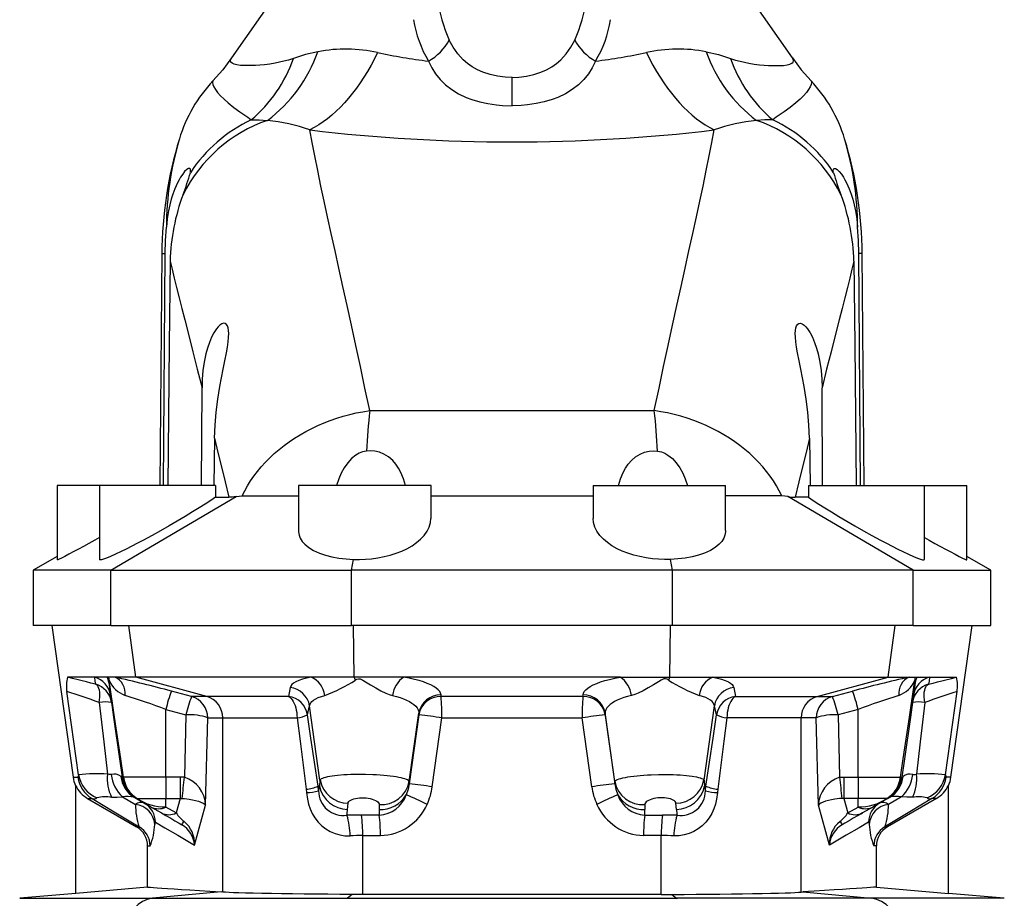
# Model space of a CAD drawing. Extents: x -62 to 1625, y -174 to 2182.
# Tile 4 of 9: x 105 to 372, y 1343 to 1581. Entities that reach past the tile are written whole.
import ezdxf

# ---------------------------------------------------------------- set-up
doc = ezdxf.new("R2010")
doc.units = 0
doc.layers.get('0').update_dxf_attribs({"linetype": 'CONTINUOUS'})

msp = doc.modelspace()

# ---------------------------------------------------------------- linework, layer by layer
at = {"color": 7, "linetype": 'CONTINUOUS'}
for p, q in [((181.53, 1598.49), (162.05, 1570.67)), ((314.36, 1570.67), (294.88, 1598.49)), ((238.21, 1557.69), (238.21, 1565.38)), ((143.09, 1517.55), (142.54, 1454.59)), ((143.09, 1517.55), (144.04, 1517.55)), ((143.57, 1454.59), (144.04, 1517.55)), ((332.84, 1454.59), (332.37, 1517.55)), ((333.33, 1517.55), (332.37, 1517.55)), ((333.87, 1454.59), (333.33, 1517.55)), ((153.89, 1454.59), (154.02, 1481.15)), ((322.52, 1454.59), (322.4, 1481.15)), ((199.56, 1474.93), (276.85, 1474.93)), ((157.42, 1467.47), (157.25, 1454.59)), ((318.99, 1467.47), (319.16, 1454.59)), ((114.71, 1454.59), (114.71, 1434.43)), ((126.21, 1454.59), (114.71, 1454.59)), ((126.21, 1454.59), (126.21, 1434.54)), ((157.69, 1454.59), (126.21, 1454.59)), ((157.69, 1454.59), (157.67, 1451.4)), ((180.21, 1454.59), (180.21, 1442.44)), ((216.21, 1454.59), (180.21, 1454.59)), ((216.21, 1445.69), (216.21, 1454.59)), ((260.21, 1454.59), (260.21, 1445.69)), ((260.21, 1454.59), (296.21, 1454.59)), ((296.21, 1442.44), (296.21, 1454.59)), ((318.72, 1454.59), (318.74, 1451.4)), ((318.72, 1454.59), (350.21, 1454.59)), ((350.21, 1434.54), (350.21, 1454.59)), ((350.21, 1454.59), (361.71, 1454.59)), ((361.71, 1434.43), (361.71, 1454.59)), ((129.23, 1431.59), (163.27, 1451.61)), ((157.67, 1451.4), (161.29, 1451.4)), ((260.21, 1451.74), (216.21, 1451.74)), ((347.19, 1431.59), (313.14, 1451.61)), ((318.74, 1451.4), (315.12, 1451.4)), ((114.71, 1435.34), (108.21, 1431.59)), ((194.63, 1431.59), (195.13, 1434.56)), ((281.78, 1431.59), (281.28, 1434.56)), ((368.21, 1431.59), (361.71, 1435.34)), ((108.21, 1431.59), (108.21, 1416.59)), ((129.23, 1431.59), (108.21, 1431.59)), ((129.23, 1431.59), (194.63, 1431.59)), ((129.23, 1416.59), (129.23, 1431.59)), ((281.78, 1431.59), (194.63, 1431.59)), ((194.63, 1416.59), (194.63, 1431.59)), ((347.19, 1431.59), (281.78, 1431.59)), ((281.78, 1416.59), (281.78, 1431.59)), ((347.19, 1431.59), (368.21, 1431.59)), ((347.19, 1416.59), (347.19, 1431.59)), ((368.21, 1416.59), (368.21, 1431.59)), ((129.23, 1416.59), (108.21, 1416.59)), ((113.21, 1416.59), (118.99, 1375.45)), ((129.23, 1416.59), (194.63, 1416.59)), ((136.07, 1402.59), (134.14, 1416.59)), ((281.78, 1416.59), (194.63, 1416.59)), ((195.31, 1402.59), (195.12, 1416.59)), ((281.1, 1402.59), (281.29, 1416.59)), ((347.19, 1416.59), (281.78, 1416.59)), ((340.34, 1402.59), (342.28, 1416.59)), ((347.19, 1416.59), (368.21, 1416.59)), ((357.42, 1375.45), (363.21, 1416.59)), ((124.79, 1402.59), (117.47, 1402.59)), ((128.25, 1402.59), (124.79, 1402.59)), ((128.72, 1402.59), (128.25, 1402.59)), ((130.35, 1402.59), (128.72, 1402.59)), ((136.07, 1402.59), (130.35, 1402.59)), ((183.63, 1402.59), (136.07, 1402.59)), ((155.3, 1397.34), (136.07, 1402.59)), ((195.31, 1402.59), (183.63, 1402.59)), ((208.82, 1402.59), (195.31, 1402.59)), ((267.59, 1402.59), (208.82, 1402.59)), ((267.59, 1402.59), (281.1, 1402.59)), ((281.1, 1402.59), (292.78, 1402.59)), ((292.78, 1402.59), (340.34, 1402.59)), ((321.11, 1397.34), (340.34, 1402.59)), ((340.34, 1402.59), (346.06, 1402.59)), ((346.06, 1402.59), (347.69, 1402.59)), ((347.69, 1402.59), (348.16, 1402.59)), ((348.16, 1402.59), (351.62, 1402.59)), ((351.62, 1402.59), (358.94, 1402.59)), ((120.5, 1376.06), (117.33, 1398.66)), ((151.19, 1397.34), (145.74, 1398.79)), ((177.98, 1399.77), (177.54, 1397.34)), ((298.43, 1399.77), (298.87, 1397.34)), ((325.22, 1397.34), (330.68, 1398.79)), ((355.91, 1376.06), (359.09, 1398.66)), ((155.3, 1397.34), (151.19, 1397.34)), ((177.54, 1397.34), (155.3, 1397.34)), ((218.95, 1397.34), (218.93, 1397.75)), ((257.46, 1397.34), (218.95, 1397.34)), ((257.46, 1397.34), (257.49, 1397.75)), ((298.87, 1397.34), (321.11, 1397.34)), ((321.11, 1397.34), (325.22, 1397.34)), ((144.21, 1393.83), (149.66, 1392.38)), ((144.21, 1375.45), (144.21, 1393.83)), ((182.66, 1392.38), (183.24, 1394.81)), ((186.06, 1374.67), (183.24, 1394.81)), ((290.35, 1374.67), (293.17, 1394.81)), ((293.75, 1392.38), (293.17, 1394.81)), ((332.21, 1393.83), (326.75, 1392.38)), ((332.21, 1375.45), (332.21, 1393.83)), ((149.66, 1392.38), (149.26, 1375.4)), ((155.01, 1367.86), (155.58, 1391.55)), ((155.58, 1391.55), (159.67, 1391.55)), ((159.67, 1344.24), (159.67, 1391.55)), ((159.67, 1391.55), (179.82, 1391.55)), ((210.32, 1374.28), (212.92, 1392.79)), ((212.94, 1392.38), (210.32, 1373.67)), ((212.92, 1392.79), (212.94, 1392.38)), ((216.56, 1372.84), (219.15, 1391.55)), ((219.15, 1391.55), (257.26, 1391.55)), ((259.85, 1372.84), (257.26, 1391.55)), ((263.49, 1392.79), (263.47, 1392.38)), ((263.47, 1392.38), (266.09, 1373.67)), ((266.09, 1374.28), (263.49, 1392.79)), ((316.75, 1391.55), (296.59, 1391.55)), ((316.75, 1344.24), (316.75, 1391.55)), ((320.83, 1391.55), (316.75, 1391.55)), ((321.4, 1367.86), (320.83, 1391.55)), ((326.75, 1392.38), (327.16, 1375.4)), ((118.99, 1375.45), (120.27, 1375.45)), ((144.21, 1375.45), (132.7, 1375.45)), ((148.11, 1375.45), (144.21, 1375.45)), ((144.21, 1375.45), (144.21, 1369.64)), ((149.26, 1375.4), (148.11, 1375.45)), ((148.11, 1375.45), (148.11, 1369.64)), ((186.06, 1374.67), (185.93, 1372.97)), ((290.35, 1374.67), (290.48, 1372.97)), ((327.16, 1375.4), (328.3, 1375.45)), ((328.3, 1375.45), (332.21, 1375.45)), ((328.3, 1375.45), (328.3, 1369.64)), ((332.21, 1375.45), (343.72, 1375.45)), ((332.21, 1375.45), (332.21, 1369.64)), ((357.42, 1375.45), (356.15, 1375.45)), ((119.71, 1343.88), (119.71, 1373.18)), ((182.35, 1372.14), (182.44, 1371.25)), ((185.93, 1372.97), (185.54, 1372.97)), ((185.68, 1371.7), (185.54, 1372.97)), ((210.32, 1373.67), (210.32, 1374.28)), ((266.09, 1373.67), (266.09, 1374.28)), ((290.48, 1372.97), (290.87, 1372.97)), ((290.73, 1371.7), (290.87, 1372.97)), ((294.06, 1372.14), (293.98, 1371.25)), ((356.71, 1343.88), (356.71, 1373.18)), ((122.95, 1369.64), (124.18, 1369.64)), ((132.44, 1370.11), (135.95, 1368.06)), ((136.43, 1369.64), (144.21, 1369.64)), ((144.21, 1369.64), (148.11, 1369.64)), ((144.21, 1367.34), (144.21, 1369.64)), ((148.11, 1369.64), (147.03, 1365.72)), ((148.11, 1369.64), (148.61, 1369.65)), ((328.3, 1369.64), (327.8, 1369.65)), ((328.3, 1369.64), (329.39, 1365.72)), ((332.21, 1369.64), (328.3, 1369.64)), ((339.99, 1369.64), (332.21, 1369.64)), ((332.21, 1367.34), (332.21, 1369.64)), ((343.97, 1370.11), (340.46, 1368.06)), ((353.46, 1369.64), (352.23, 1369.64)), ((140.21, 1367.34), (143.03, 1365.72)), ((147.03, 1365.72), (144.21, 1367.34)), ((152.02, 1357.02), (155.01, 1367.86)), ((193.54, 1366.67), (193.67, 1368.36)), ((202.13, 1367.98), (202.11, 1366.67)), ((274.28, 1367.98), (274.3, 1366.67)), ((282.87, 1366.67), (282.74, 1368.36)), ((324.39, 1357.02), (321.4, 1367.86)), ((329.39, 1365.72), (332.21, 1367.34)), ((336.21, 1367.34), (333.39, 1365.72)), ((202.14, 1365.16), (197.29, 1365.16)), ((274.27, 1365.16), (279.12, 1365.16)), ((136.93, 1361.96), (136.25, 1361.96)), ((339.48, 1361.96), (340.16, 1361.96)), ((197.67, 1359.6), (202.45, 1359.59)), ((197.67, 1343.59), (197.67, 1359.6)), ((278.74, 1359.6), (273.97, 1359.59)), ((278.74, 1343.59), (278.74, 1359.6)), ((139.25, 1345.59), (139.25, 1356.77)), ((139.25, 1356.77), (139.93, 1356.77)), ((337.16, 1356.77), (336.48, 1356.77)), ((337.16, 1345.59), (337.16, 1356.77)), ((139.25, 1345.59), (119.71, 1343.88)), ((337.16, 1345.59), (356.71, 1343.88)), ((119.71, 1343.89), (104.51, 1342.56)), ((104.51, 1342.56), (140.61, 1342.56)), ((159.2, 1344.28), (140.61, 1342.56)), ((140.61, 1342.56), (193.55, 1342.56)), ((159.67, 1344.24), (159.2, 1344.28)), ((194.77, 1343.6), (193.55, 1342.56)), ((193.55, 1342.56), (282.86, 1342.56)), ((197.67, 1343.59), (194.77, 1343.6)), ((278.74, 1343.59), (281.65, 1343.6)), ((281.65, 1343.6), (282.86, 1342.56)), ((335.81, 1342.56), (282.86, 1342.56)), ((316.75, 1344.24), (317.21, 1344.28)), ((317.21, 1344.28), (335.81, 1342.56)), ((371.9, 1342.56), (335.81, 1342.56)), ((371.9, 1342.56), (356.71, 1343.89))]:
    msp.add_line(p, q, dxfattribs=at)
for points in [[(238.21, 1565.38), (236.38, 1565.45), (234.29, 1565.71), (232.26, 1566.16), (230.33, 1566.8), (228.84, 1567.46), (227.43, 1568.25), (226.14, 1569.15), (224.97, 1570.14), (223.48, 1571.77), (222.22, 1573.58), (221.18, 1575.53)], [(238.21, 1565.38), (240.03, 1565.45), (242.12, 1565.71), (244.16, 1566.16), (246.08, 1566.8), (247.58, 1567.46), (248.98, 1568.25), (250.27, 1569.15), (251.44, 1570.14), (252.93, 1571.77), (254.19, 1573.58), (255.23, 1575.53)], [(185.5, 1572.34), (182.15, 1571.56), (178.87, 1570.51)], [(290.91, 1572.34), (294.26, 1571.56), (297.54, 1570.51)], [(162.05, 1570.67), (159.65, 1567.48), (157, 1564.45)], [(178.87, 1570.51), (177.55, 1570.08), (176.28, 1569.75), (175.06, 1569.48), (173.89, 1569.26), (172.41, 1569.02), (171.03, 1568.84), (169.73, 1568.71), (168.53, 1568.63), (166.98, 1568.57), (165.63, 1568.58), (164.47, 1568.65), (163.49, 1568.78), (162.72, 1568.98), (162.18, 1569.24), (161.88, 1569.52), (161.76, 1569.85), (161.82, 1570.23), (162.05, 1570.67)], [(201.71, 1572.13), (200.83, 1570.38), (199.92, 1568.68), (198.97, 1567.03), (198, 1565.45), (196.99, 1563.92), (195.96, 1562.46), (194.9, 1561.07), (193.82, 1559.74), (192.71, 1558.48), (191.59, 1557.29), (190.45, 1556.18), (189.29, 1555.14), (188.11, 1554.17), (186.92, 1553.29), (185.72, 1552.49), (184.51, 1551.76), (183.3, 1551.12)], [(215.5, 1569.79), (216.4, 1568), (217.47, 1566.32), (218.72, 1564.77), (220.16, 1563.36), (221.83, 1562.06), (223.71, 1560.92), (225.77, 1559.95), (227.31, 1559.37), (229.44, 1558.74), (231.68, 1558.26), (233.99, 1557.92), (235.67, 1557.77), (238.21, 1557.69)], [(260.91, 1569.79), (260.01, 1568), (258.94, 1566.32), (257.69, 1564.77), (256.25, 1563.36), (254.58, 1562.06), (252.7, 1560.92), (250.64, 1559.95), (249.1, 1559.37), (246.97, 1558.74), (244.74, 1558.26), (242.42, 1557.92), (240.74, 1557.77), (238.21, 1557.69)], [(274.7, 1572.13), (275.58, 1570.38), (276.49, 1568.68), (277.44, 1567.03), (278.42, 1565.45), (279.42, 1563.92), (280.45, 1562.46), (281.51, 1561.07), (282.59, 1559.74), (283.7, 1558.48), (284.82, 1557.29), (285.97, 1556.18), (287.13, 1555.14), (288.3, 1554.17), (289.49, 1553.29), (290.69, 1552.49), (291.9, 1551.76), (293.11, 1551.12)], [(297.54, 1570.51), (298.87, 1570.08), (300.13, 1569.75), (301.35, 1569.48), (302.52, 1569.26), (304, 1569.02), (305.38, 1568.84), (306.68, 1568.71), (307.89, 1568.63), (309.43, 1568.57), (310.79, 1568.58), (311.94, 1568.65), (312.92, 1568.78), (313.69, 1568.98), (314.23, 1569.24), (314.53, 1569.52), (314.65, 1569.85), (314.59, 1570.23), (314.36, 1570.67)], [(314.36, 1570.67), (316.77, 1567.48), (319.41, 1564.45)], [(157, 1564.45), (156.9, 1564.03), (156.98, 1563.5), (157.22, 1562.85), (157.64, 1562.12), (158.26, 1561.28), (159.04, 1560.39), (160, 1559.44), (161.1, 1558.47), (162.63, 1557.25), (164.29, 1556.06), (165.42, 1555.29), (166.48, 1554.55), (167.38, 1553.87)], [(319.41, 1564.45), (319.51, 1564.03), (319.44, 1563.5), (319.19, 1562.85), (318.77, 1562.12), (318.16, 1561.28), (317.37, 1560.39), (316.42, 1559.44), (315.32, 1558.47), (313.78, 1557.25), (312.12, 1556.06), (310.99, 1555.29), (309.93, 1554.55), (309.03, 1553.87)], [(167.38, 1553.87), (169.54, 1553.85), (171.79, 1553.7)], [(309.03, 1553.87), (306.87, 1553.85), (304.62, 1553.7)], [(199.56, 1474.93), (198.28, 1481.01), (197.02, 1486.92), (195.79, 1492.64), (194.59, 1498.16), (193.42, 1503.5), (192.29, 1508.64), (191.2, 1513.58), (190.15, 1518.32), (189.11, 1523.04), (188.13, 1527.53), (187.2, 1531.8), (186.33, 1535.85), (185.44, 1540.1), (184.64, 1544.06), (183.92, 1547.74), (183.3, 1551.12)], [(276.85, 1474.93), (278.13, 1481.01), (279.39, 1486.92), (280.62, 1492.64), (281.83, 1498.16), (282.99, 1503.5), (284.13, 1508.64), (285.22, 1513.58), (286.26, 1518.32), (287.3, 1523.04), (288.29, 1527.53), (289.21, 1531.8), (290.08, 1535.85), (290.97, 1540.1), (291.77, 1544.06), (292.49, 1547.74), (293.11, 1551.12)], [(150.87, 1539.53), (150.94, 1540.1), (150.88, 1540.51), (150.68, 1540.7), (150.33, 1540.65), (149.88, 1540.36), (149.31, 1539.81), (148.77, 1539.12), (148.19, 1538.26), (147.79, 1537.56), (147.4, 1536.81), (146.64, 1535.12), (146.13, 1533.73), (145.67, 1532.29), (145.27, 1530.77), (144.94, 1529.21), (144.58, 1526.98), (144.34, 1524.71)], [(325.55, 1539.53), (325.47, 1540.1), (325.53, 1540.51), (325.73, 1540.7), (326.08, 1540.65), (326.54, 1540.36), (327.1, 1539.81), (327.65, 1539.12), (328.22, 1538.26), (328.62, 1537.56), (329.02, 1536.81), (329.77, 1535.12), (330.28, 1533.73), (330.74, 1532.29), (331.14, 1530.77), (331.48, 1529.21), (331.84, 1526.98), (332.07, 1524.71)], [(144.04, 1517.55), (144.13, 1521.13), (144.34, 1524.71)], [(332.37, 1517.55), (332.28, 1521.13), (332.07, 1524.71)], [(145.38, 1515.54), (145.14, 1492.76), (144.74, 1454.59)], [(145.38, 1515.54), (145.91, 1513.31), (146.49, 1510.9), (147.13, 1508.33), (147.82, 1505.57), (148.56, 1502.64), (149.35, 1499.54), (150.41, 1495.35), (151.55, 1490.9), (152.75, 1486.16), (154.02, 1481.15)], [(331.03, 1515.54), (330.5, 1513.31), (329.92, 1510.9), (329.28, 1508.33), (328.59, 1505.57), (327.85, 1502.64), (327.07, 1499.54), (326, 1495.35), (324.87, 1490.9), (323.66, 1486.16), (322.4, 1481.15)], [(331.03, 1515.54), (331.27, 1492.76), (331.67, 1454.59)], [(157.42, 1467.47), (157.57, 1471.01), (157.88, 1474.55), (158.33, 1478.05), (158.88, 1481.47), (159.33, 1483.86), (159.8, 1486.21), (160.25, 1488.48), (160.66, 1490.66), (160.92, 1492.15), (161.12, 1493.57), (161.24, 1494.9), (161.28, 1495.83), (161.24, 1496.67), (161.12, 1497.41), (160.92, 1497.99), (160.61, 1498.42), (160.28, 1498.61), (159.88, 1498.64), (159.41, 1498.48), (158.9, 1498.15), (158.43, 1497.7), (157.95, 1497.14), (157.26, 1496.09), (156.64, 1494.9), (156.02, 1493.45), (155.5, 1491.91), (155.07, 1490.33), (154.6, 1488.08), (154.28, 1485.79), (154.09, 1483.47), (154.02, 1481.15)], [(318.99, 1467.47), (318.85, 1471.01), (318.54, 1474.55), (318.09, 1478.05), (317.53, 1481.47), (317.08, 1483.86), (316.62, 1486.21), (316.16, 1488.48), (315.75, 1490.66), (315.49, 1492.15), (315.29, 1493.57), (315.17, 1494.9), (315.14, 1495.83), (315.17, 1496.67), (315.29, 1497.41), (315.49, 1497.99), (315.8, 1498.42), (316.13, 1498.61), (316.53, 1498.64), (317, 1498.48), (317.51, 1498.15), (317.99, 1497.7), (318.46, 1497.14), (319.15, 1496.09), (319.78, 1494.9), (320.39, 1493.45), (320.91, 1491.91), (321.35, 1490.33), (321.81, 1488.08), (322.14, 1485.79), (322.33, 1483.47), (322.4, 1481.15)], [(164.95, 1451.76), (165.62, 1453.14), (166.37, 1454.5), (167.2, 1455.84), (168.1, 1457.15), (169.07, 1458.44), (170.11, 1459.7), (171.22, 1460.92), (172.4, 1462.12), (173.64, 1463.27), (174.94, 1464.38), (176.3, 1465.45), (177.71, 1466.48), (179.17, 1467.46), (180.68, 1468.39), (182.24, 1469.27), (183.84, 1470.1), (185.48, 1470.87), (187.16, 1471.59), (188.86, 1472.25), (190.6, 1472.85), (192.36, 1473.39), (194.14, 1473.87), (195.93, 1474.29), (197.74, 1474.64), (199.56, 1474.93)], [(311.46, 1451.76), (310.79, 1453.14), (310.04, 1454.5), (309.21, 1455.84), (308.31, 1457.15), (307.34, 1458.44), (306.3, 1459.7), (305.19, 1460.92), (304.01, 1462.12), (302.77, 1463.27), (301.47, 1464.38), (300.12, 1465.45), (298.7, 1466.48), (297.24, 1467.46), (295.73, 1468.39), (294.17, 1469.27), (292.57, 1470.1), (290.93, 1470.87), (289.25, 1471.59), (287.55, 1472.25), (285.81, 1472.85), (284.05, 1473.39), (282.28, 1473.87), (280.48, 1474.29), (278.67, 1474.64), (276.85, 1474.93)], [(157.42, 1467.47), (158.36, 1463.61), (159.32, 1459.65), (160.3, 1455.58), (161.29, 1451.4)], [(318.99, 1467.47), (318.05, 1463.61), (317.09, 1459.65), (316.11, 1455.58), (315.12, 1451.4)], [(198.68, 1463.95), (197.61, 1463.71), (196.69, 1463.35), (195.84, 1462.86), (194.63, 1461.91), (193.59, 1460.78), (192.64, 1459.42), (191.84, 1457.96), (191.19, 1456.43), (190.58, 1454.59)], [(209.25, 1454.59), (208.71, 1456.4), (208, 1458.13), (207.38, 1459.29), (206.64, 1460.38), (205.8, 1461.37), (204.69, 1462.35), (203.42, 1463.14), (202.24, 1463.62), (200.98, 1463.92), (199.84, 1464.01), (198.68, 1463.95)], [(267.16, 1454.59), (267.71, 1456.4), (268.41, 1458.13), (269.04, 1459.29), (269.77, 1460.38), (270.62, 1461.37), (271.73, 1462.35), (272.99, 1463.14), (274.17, 1463.62), (275.43, 1463.92), (276.57, 1464.01), (277.73, 1463.95)], [(277.73, 1463.95), (278.8, 1463.71), (279.72, 1463.35), (280.57, 1462.86), (281.78, 1461.91), (282.82, 1460.78), (283.77, 1459.42), (284.57, 1457.96), (285.22, 1456.43), (285.83, 1454.59)], [(157.67, 1451.4), (156.41, 1450.56), (154.87, 1449.56), (153.21, 1448.51), (151.46, 1447.43), (149.41, 1446.19), (147.28, 1444.93), (145.11, 1443.67), (142.77, 1442.34), (140.44, 1441.05), (138.15, 1439.81), (136.54, 1438.95), (134.97, 1438.13), (133.46, 1437.37), (132.06, 1436.68), (130.54, 1435.96), (129.2, 1435.36), (128.08, 1434.89), (127.31, 1434.62), (126.74, 1434.46), (126.37, 1434.41), (126.22, 1434.48), (126.23, 1434.54)], [(163.27, 1451.61), (162.18, 1451.45), (161.29, 1451.4)], [(163.27, 1451.61), (164.07, 1451.72), (164.95, 1451.76)], [(164.95, 1451.76), (165.63, 1451.76), (166.39, 1451.77), (167.24, 1451.77), (168.18, 1451.78), (169.96, 1451.78), (171.95, 1451.78), (174.22, 1451.78), (176.7, 1451.78), (179.16, 1451.78), (180.21, 1451.78)], [(311.46, 1451.76), (310.79, 1451.76), (310.02, 1451.77), (309.17, 1451.77), (308.23, 1451.78), (306.46, 1451.78), (304.46, 1451.78), (302.19, 1451.78), (299.71, 1451.78), (297.25, 1451.78), (296.21, 1451.78)], [(313.14, 1451.61), (312.34, 1451.72), (311.46, 1451.76)], [(313.14, 1451.61), (314.23, 1451.45), (315.12, 1451.4)], [(318.74, 1451.4), (320, 1450.56), (321.54, 1449.56), (323.2, 1448.51), (324.95, 1447.43), (327.01, 1446.19), (329.14, 1444.93), (331.31, 1443.67), (333.64, 1442.34), (335.97, 1441.05), (338.26, 1439.81), (339.88, 1438.95), (341.45, 1438.13), (342.95, 1437.37), (344.35, 1436.68), (345.87, 1435.96), (347.21, 1435.36), (348.33, 1434.89), (349.1, 1434.62), (349.67, 1434.46), (350.04, 1434.41), (350.19, 1434.48), (350.18, 1434.54)], [(195.13, 1434.56), (196.75, 1434.53), (198.39, 1434.59), (200.01, 1434.72), (201.78, 1434.96), (203.5, 1435.3), (205.15, 1435.71), (206.76, 1436.22), (208.27, 1436.81), (209.66, 1437.46), (211.06, 1438.25), (212.3, 1439.11), (213.37, 1440.01), (214.37, 1441.07), (215.17, 1442.18), (215.73, 1443.32), (216.1, 1444.59), (216.19, 1445.69)], [(281.28, 1434.56), (279.66, 1434.53), (278.02, 1434.59), (276.4, 1434.72), (274.64, 1434.96), (272.91, 1435.3), (271.27, 1435.71), (269.66, 1436.22), (268.15, 1436.81), (266.75, 1437.46), (265.36, 1438.25), (264.12, 1439.11), (263.04, 1440.01), (262.04, 1441.07), (261.25, 1442.18), (260.68, 1443.32), (260.31, 1444.59), (260.22, 1445.69)], [(180.24, 1442.44), (180.22, 1442.04), (180.38, 1441.14), (180.72, 1440.27), (181.23, 1439.44), (181.91, 1438.66), (182.99, 1437.77), (184.33, 1436.97), (185.91, 1436.27), (187.52, 1435.73), (189.3, 1435.28), (191.21, 1434.93), (193.13, 1434.7), (195.13, 1434.56)], [(296.17, 1442.44), (296.19, 1442.04), (296.03, 1441.14), (295.69, 1440.27), (295.19, 1439.44), (294.5, 1438.66), (293.42, 1437.77), (292.08, 1436.97), (290.5, 1436.27), (288.89, 1435.73), (287.11, 1435.28), (285.2, 1434.93), (283.28, 1434.7), (281.28, 1434.56)], [(126.21, 1440.5), (124.87, 1439.75), (123.33, 1438.9), (121.86, 1438.09), (120.48, 1437.33), (119.21, 1436.65), (117.87, 1435.94), (116.73, 1435.35), (115.82, 1434.89), (115.25, 1434.62), (114.88, 1434.47), (114.71, 1434.43), (114.72, 1434.46)], [(350.21, 1440.5), (351.54, 1439.75), (353.08, 1438.9), (354.55, 1438.09), (355.93, 1437.33), (357.21, 1436.65), (358.54, 1435.94), (359.68, 1435.35), (360.59, 1434.89), (361.16, 1434.62), (361.53, 1434.47), (361.7, 1434.43), (361.69, 1434.46)], [(125.07, 1400.66), (123.85, 1400.98), (122.67, 1401.28), (121.51, 1401.58), (120.4, 1401.86), (118.87, 1402.24), (117.47, 1402.59)], [(124.79, 1402.59), (124.95, 1401.49), (125.07, 1400.66)], [(128.69, 1401.17), (128.64, 1401.65), (128.63, 1402.01), (128.65, 1402.08), (128.66, 1402.08), (128.7, 1402.03), (128.73, 1401.97), (128.82, 1401.74)], [(128.69, 1401.17), (130.02, 1391.7), (131.6, 1380.46), (132.31, 1375.45)], [(132.7, 1375.45), (131.94, 1380.46), (130.27, 1391.7), (128.82, 1401.74)], [(183.63, 1402.59), (182.38, 1402.32), (181.27, 1402.01), (180.28, 1401.67), (179.46, 1401.3), (178.88, 1400.95), (178.44, 1400.58), (178.13, 1400.18), (177.98, 1399.77)], [(195.68, 1401.79), (195.74, 1401.82), (196.11, 1402.02), (196.51, 1402.16), (196.83, 1402.16), (196.99, 1402.12), (197.73, 1401.78), (198.43, 1401.34), (199.81, 1400.49), (201.2, 1399.66), (202.59, 1398.91), (203.97, 1398.25), (204.88, 1397.9), (205.79, 1397.63)], [(218.93, 1397.75), (218.83, 1398.22), (218.58, 1398.69), (218.17, 1399.17), (217.6, 1399.64), (216.94, 1400.07), (216.15, 1400.49), (215.2, 1400.9), (214.13, 1401.29), (212.97, 1401.65), (211.71, 1401.98), (210.31, 1402.3), (208.82, 1402.59)], [(257.49, 1397.75), (257.59, 1398.22), (257.84, 1398.69), (258.25, 1399.17), (258.81, 1399.64), (259.47, 1400.07), (260.27, 1400.49), (261.21, 1400.9), (262.28, 1401.29), (263.44, 1401.65), (264.7, 1401.98), (266.1, 1402.3), (267.59, 1402.59)], [(280.73, 1401.79), (280.68, 1401.82), (280.3, 1402.02), (279.9, 1402.16), (279.58, 1402.16), (279.42, 1402.12), (278.68, 1401.78), (277.98, 1401.34), (276.6, 1400.49), (275.21, 1399.66), (273.83, 1398.91), (272.44, 1398.25), (271.53, 1397.9), (270.62, 1397.63)], [(292.78, 1402.59), (294.03, 1402.32), (295.14, 1402.01), (296.13, 1401.67), (296.96, 1401.3), (297.54, 1400.95), (297.98, 1400.58), (298.28, 1400.18), (298.43, 1399.77)], [(343.72, 1375.45), (344.48, 1380.46), (346.14, 1391.7), (347.59, 1401.74)], [(347.72, 1401.17), (346.39, 1391.7), (344.81, 1380.46), (344.11, 1375.45)], [(347.72, 1401.17), (347.77, 1401.65), (347.78, 1402.01), (347.76, 1402.08), (347.75, 1402.08), (347.71, 1402.03), (347.69, 1401.97), (347.59, 1401.74)], [(351.62, 1402.59), (351.46, 1401.49), (351.34, 1400.66)], [(351.34, 1400.66), (352.56, 1400.98), (353.75, 1401.28), (354.9, 1401.58), (356.01, 1401.86), (357.54, 1402.24), (358.94, 1402.59)], [(126.13, 1395.7), (126.22, 1396.45), (126.27, 1397.16), (126.27, 1397.84), (126.23, 1398.47), (126.14, 1399.04), (126, 1399.53), (125.82, 1399.95), (125.61, 1400.28), (125.35, 1400.52), (125.07, 1400.66)], [(350.28, 1395.7), (350.19, 1396.45), (350.14, 1397.16), (350.14, 1397.84), (350.18, 1398.47), (350.28, 1399.04), (350.41, 1399.53), (350.59, 1399.95), (350.81, 1400.28), (351.06, 1400.52), (351.34, 1400.66)], [(177.54, 1397.34), (177.89, 1397.12), (178.22, 1396.81), (178.53, 1396.43), (178.82, 1395.99), (179.07, 1395.48), (179.29, 1394.91), (179.48, 1394.3), (179.63, 1393.64), (179.74, 1392.96), (179.8, 1392.26), (179.82, 1391.55)], [(183.24, 1394.81), (183.35, 1395.21), (183.56, 1395.6), (183.88, 1395.98), (184.31, 1396.34), (184.89, 1396.7), (185.59, 1397.03), (186.43, 1397.34), (187.38, 1397.63)], [(205.79, 1397.63), (206.84, 1397.35), (207.82, 1397.04), (208.75, 1396.7), (209.6, 1396.33), (210.34, 1395.95), (211, 1395.55), (211.57, 1395.12), (212.05, 1394.68), (212.42, 1394.22), (212.7, 1393.76), (212.86, 1393.28), (212.92, 1392.79)], [(270.62, 1397.63), (269.57, 1397.35), (268.59, 1397.04), (267.66, 1396.7), (266.81, 1396.33), (266.07, 1395.95), (265.42, 1395.55), (264.84, 1395.12), (264.37, 1394.68), (263.99, 1394.22), (263.72, 1393.76), (263.55, 1393.28), (263.49, 1392.79)], [(293.17, 1394.81), (293.06, 1395.21), (292.86, 1395.6), (292.53, 1395.98), (292.1, 1396.34), (291.52, 1396.7), (290.83, 1397.03), (289.98, 1397.34), (289.03, 1397.63)], [(298.87, 1397.34), (298.52, 1397.12), (298.19, 1396.81), (297.88, 1396.43), (297.6, 1395.99), (297.34, 1395.48), (297.12, 1394.91), (296.93, 1394.3), (296.78, 1393.64), (296.68, 1392.96), (296.61, 1392.26), (296.59, 1391.55)], [(126.13, 1395.7), (127.37, 1385.03), (128.36, 1376.24)], [(350.28, 1395.7), (349.04, 1385.03), (348.05, 1376.24)], [(179.82, 1391.55), (180.65, 1385.18), (181.5, 1378.71), (182.35, 1372.14)], [(185.54, 1372.97), (184.57, 1379.54), (183.61, 1386.01), (182.66, 1392.38)], [(290.87, 1372.97), (291.84, 1379.54), (292.8, 1386.01), (293.75, 1392.38)], [(296.59, 1391.55), (295.76, 1385.18), (294.92, 1378.71), (294.06, 1372.14)], [(120.5, 1376.06), (120.4, 1375.61), (120.34, 1375.5), (120.27, 1375.45)], [(129.36, 1376.14), (128.78, 1376.13), (128.36, 1376.24)], [(132.31, 1375.45), (132.29, 1375.43), (132.22, 1375.47), (132.02, 1375.66)], [(210.32, 1374.28), (210.1, 1374.56), (209.86, 1374.71), (209.53, 1374.85), (209.13, 1374.99), (208.65, 1375.12), (208.07, 1375.26), (207.43, 1375.39), (206.73, 1375.51), (205.98, 1375.62), (205.14, 1375.73), (204.26, 1375.82), (203.36, 1375.91), (202.43, 1375.98), (201.43, 1376.04), (200.41, 1376.09), (198.42, 1376.15), (197.38, 1376.16), (196.35, 1376.16), (194.41, 1376.12), (193.45, 1376.08), (192.53, 1376.03), (190.85, 1375.89), (190.06, 1375.8), (189.33, 1375.71), (188.08, 1375.5), (187.55, 1375.37), (187.09, 1375.25), (186.7, 1375.11), (186.4, 1374.97), (186.19, 1374.82), (186.06, 1374.67)], [(266.09, 1374.28), (266.32, 1374.56), (266.56, 1374.71), (266.88, 1374.85), (267.28, 1374.99), (267.76, 1375.12), (268.34, 1375.26), (268.99, 1375.39), (269.68, 1375.51), (270.43, 1375.62), (271.27, 1375.73), (272.16, 1375.82), (273.05, 1375.91), (273.99, 1375.98), (274.98, 1376.04), (276, 1376.09), (278, 1376.15), (279.03, 1376.16), (280.06, 1376.16), (282, 1376.12), (282.96, 1376.08), (283.89, 1376.03), (285.57, 1375.89), (286.36, 1375.8), (287.09, 1375.71), (288.33, 1375.5), (288.87, 1375.37), (289.32, 1375.25), (289.71, 1375.11), (290.01, 1374.97), (290.23, 1374.82), (290.35, 1374.67)], [(344.11, 1375.45), (344.12, 1375.43), (344.19, 1375.47), (344.39, 1375.66)], [(347.05, 1376.14), (347.63, 1376.13), (348.05, 1376.24)], [(355.91, 1376.06), (356.01, 1375.61), (356.08, 1375.5), (356.15, 1375.45)], [(210.32, 1373.67), (210.01, 1372.14), (209.49, 1370.64)], [(266.09, 1373.67), (266.4, 1372.14), (266.93, 1370.64)], [(122.95, 1369.64), (129.36, 1365.94), (136.25, 1361.96)], [(124.18, 1369.64), (130.13, 1366.05), (136.93, 1361.96)], [(129.46, 1369.99), (130.97, 1369.97), (132.44, 1370.11)], [(136.23, 1369.64), (137.61, 1368.84), (139.28, 1367.88), (140, 1367.46), (140.21, 1367.34)], [(148.61, 1369.65), (149.28, 1369.61), (149.92, 1369.54), (150.54, 1369.46), (151.46, 1369.31), (152.27, 1369.13), (153.07, 1368.9), (153.73, 1368.66), (154.34, 1368.37), (154.79, 1368.08), (155.01, 1367.86), (155.01, 1367.86)], [(182.44, 1371.25), (182.65, 1369.49), (182.96, 1368.15), (183.39, 1366.85), (183.95, 1365.61), (184.67, 1364.38), (185.53, 1363.25), (186.52, 1362.25), (187.63, 1361.39), (188.84, 1360.68), (190.14, 1360.13), (191.46, 1359.76), (192.84, 1359.56), (194.23, 1359.53)], [(193.67, 1368.36), (193.73, 1368.6), (193.88, 1368.83), (194.1, 1369.04), (194.4, 1369.24), (194.77, 1369.42), (195.21, 1369.57), (195.69, 1369.69), (196.22, 1369.78), (196.79, 1369.84), (197.38, 1369.86), (197.97, 1369.85), (198.57, 1369.8), (199.15, 1369.73), (199.71, 1369.62), (200.23, 1369.48), (200.7, 1369.31), (201.12, 1369.13), (201.48, 1368.92), (201.76, 1368.7), (201.96, 1368.46), (202.09, 1368.22), (202.13, 1367.98)], [(282.74, 1368.36), (282.68, 1368.6), (282.54, 1368.83), (282.31, 1369.04), (282.01, 1369.24), (281.64, 1369.42), (281.21, 1369.57), (280.72, 1369.69), (280.19, 1369.78), (279.62, 1369.84), (279.04, 1369.86), (278.44, 1369.85), (277.84, 1369.8), (277.26, 1369.73), (276.7, 1369.62), (276.18, 1369.48), (275.71, 1369.31), (275.29, 1369.13), (274.94, 1368.92), (274.65, 1368.7), (274.45, 1368.46), (274.32, 1368.22), (274.28, 1367.98)], [(293.98, 1371.25), (293.76, 1369.49), (293.45, 1368.15), (293.02, 1366.85), (292.47, 1365.61), (291.74, 1364.38), (290.88, 1363.25), (289.89, 1362.25), (288.78, 1361.39), (287.57, 1360.68), (286.28, 1360.13), (284.95, 1359.76), (283.58, 1359.56), (282.18, 1359.53)], [(327.8, 1369.65), (327.14, 1369.61), (326.5, 1369.54), (325.87, 1369.46), (324.95, 1369.31), (324.14, 1369.13), (323.34, 1368.9), (322.68, 1368.66), (322.07, 1368.37), (321.62, 1368.08), (321.4, 1367.86), (321.4, 1367.86)], [(340.18, 1369.64), (338.81, 1368.84), (337.13, 1367.88), (336.41, 1367.46), (336.21, 1367.34)], [(352.23, 1369.64), (346.28, 1366.05), (339.48, 1361.96)], [(353.46, 1369.64), (347.06, 1365.94), (340.16, 1361.96)], [(346.95, 1369.99), (345.44, 1369.97), (343.97, 1370.11)], [(143.03, 1365.72), (144.2, 1365.03), (145.52, 1364.28), (146.65, 1363.62), (147.86, 1362.92), (148.53, 1362.54)], [(333.39, 1365.72), (332.21, 1365.03), (330.9, 1364.28), (329.77, 1363.62), (328.55, 1362.92), (327.89, 1362.54)], [(141.36, 1363.21), (141.35, 1363.21), (141.29, 1363.13), (141.22, 1362.88), (141.18, 1362.61)], [(141.36, 1363.21), (143.92, 1361.72), (147.48, 1359.66), (152.02, 1357.02)], [(335.06, 1363.21), (332.49, 1361.72), (328.94, 1359.66), (324.39, 1357.02)], [(335.06, 1363.21), (335.06, 1363.21), (335.13, 1363.13), (335.19, 1362.88), (335.23, 1362.61)], [(139.25, 1345.59), (139.52, 1345.57), (140.05, 1345.54), (140.82, 1345.49), (141.85, 1345.42), (143.12, 1345.33), (144.65, 1345.23), (146.42, 1345.12), (148.45, 1344.98), (150.75, 1344.83), (153.31, 1344.66), (156.13, 1344.48), (159.2, 1344.28)], [(337.16, 1345.59), (336.89, 1345.57), (336.36, 1345.54), (335.59, 1345.49), (334.56, 1345.42), (333.29, 1345.33), (331.76, 1345.23), (329.99, 1345.12), (327.97, 1344.98), (325.66, 1344.83), (323.1, 1344.66), (320.28, 1344.48), (317.21, 1344.28)], [(194.77, 1343.6), (191.44, 1343.62), (188.17, 1343.64), (185, 1343.67), (181.73, 1343.7), (178.6, 1343.74), (175.63, 1343.78), (172.86, 1343.83), (170.3, 1343.87), (167.95, 1343.92), (165.84, 1343.98), (164, 1344.03), (162.58, 1344.08), (161.37, 1344.13), (160.4, 1344.19), (159.67, 1344.24)], [(193.55, 1342.56), (193.47, 1342.44)], [(278.74, 1343.59), (268.64, 1343.59), (258.52, 1343.58), (248.37, 1343.58), (238.21, 1343.58), (228.07, 1343.58), (217.94, 1343.58), (207.79, 1343.59), (197.67, 1343.59)], [(281.65, 1343.6), (284.97, 1343.62), (288.24, 1343.64), (291.41, 1343.67), (294.68, 1343.7), (297.81, 1343.74), (300.78, 1343.78), (303.55, 1343.83), (306.11, 1343.87), (308.46, 1343.92), (310.57, 1343.98), (312.41, 1344.03), (313.84, 1344.08), (315.04, 1344.13), (316.01, 1344.19), (316.75, 1344.24)], [(282.86, 1342.56), (282.94, 1342.44)]]:
    msp.add_lwpolyline(points, dxfattribs=at)
for centre, radius, start, end in [((259.92, 1592.86), 42.44, 188.2359, 204.1047), ((216.49, 1592.86), 42.44, 335.8953, 351.7641), ((243.82, 1586.36), 32.81, 189.3225, 210.3306), ((232.6, 1586.36), 32.81, 329.6694, 350.6775), ((208.54, 1582.38), 14.38, 298.9636, 331.5678), ((267.88, 1582.38), 14.38, 208.4322, 241.0364), ((147.5, 1585.92), 40.35, 307.0021, 340.3305), ((193.09, 1533.11), 39.96, 77.5288, 100.947), ((283.33, 1533.11), 39.96, 79.053, 102.4712), ((328.91, 1585.92), 40.35, 199.6695, 232.9979), ((142.57, 1583.29), 38.48, 310.1435, 340.6108), ((233.3, 1716.86), 148.13, 257.6891, 263.0994), ((243.11, 1716.86), 148.13, 276.9006, 282.3109), ((333.84, 1583.29), 38.48, 199.3892, 229.8565), ((186.24, 1536.99), 40.12, 136.7919, 163.0433), ((290.17, 1536.99), 40.12, 16.9567, 43.2081), ((184.94, 1515.6), 40.31, 109.0456, 153.4665), ((184.5, 1517.48), 40.21, 115.1939, 146.7567), ((166.53, 1503.23), 50.75, 70.7074, 84.0563), ((309.88, 1503.23), 50.75, 95.9437, 109.2926), ((291.47, 1515.6), 40.31, 26.5335, 70.9544), ((291.91, 1517.48), 40.21, 33.2433, 64.8061), ((238.21, 2011), 463.14, 263.1914, 276.8086), ((253.08, 1516.59), 110, 163.034, 179.5), ((230.69, 1524.25), 86.35, 163.5595, 179.6916), ((223.33, 1516.59), 110, 0.5, 16.9661), ((245.65, 1524.24), 86.42, 0.3147, 16.4342), ((83.11, 1558.98), 70.5, 338.9014, 343.9798), ((393.3, 1558.98), 70.5, 196.0202, 201.0986), ((201.79, 1513.99), 56.44, 159.6564, 178.4201), ((274.62, 1513.99), 56.44, 1.5799, 20.3436), ((387.23, 1454.38), 188.79, 173.7522, 177.0958), ((89.19, 1454.38), 188.79, 2.9042, 6.2478), ((128.06, 1400.24), 10.85, 167.4682, 188.3677), ((123.25, 1396.79), 6, 8.01, 75.1572), ((124.15, 1400.53), 4.59, 8.0465, 26.7132), ((124.1, 1401.64), 4.72, 1.2056, 11.5999), ((135.66, 1404.6), 7.41, 202.6966, 250.1142), ((42.5, 1013.49), 398.89, 75.0001, 77.2769), ((128.31, 1398.18), 4.86, 353.5071, 65.1724), ((181.17, 1396.83), 6.26, 7.3209, 66.8442), ((171.86, 1438.99), 44.18, 290.573, 302.6354), ((168.92, 1389.92), 29.27, 23.9186, 25.6505), ((212.5, 1396.94), 6.75, 123.0965, 174.1028), ((263.91, 1396.94), 6.75, 5.8972, 56.9035), ((307.49, 1389.92), 29.27, 154.3495, 156.0814), ((304.55, 1438.99), 44.18, 237.3646, 249.427), ((295.24, 1396.83), 6.26, 113.1558, 172.6791), ((433.91, 1013.49), 398.89, 102.7231, 104.9999), ((348.1, 1398.18), 4.86, 114.8276, 186.4929), ((340.75, 1404.6), 7.41, 289.8858, 337.3034), ((353.16, 1396.79), 6, 104.8428, 171.99), ((352.31, 1401.64), 4.72, 168.4001, 178.7944), ((352.27, 1400.53), 4.59, 153.2868, 171.9535), ((348.35, 1400.24), 10.85, 351.6323, 12.5318), ((87.41, 1295.02), 107.87, 68.964, 73.8974), ((123.52, 1394.87), 6, 8.0029, 75.0444), ((178.31, 1386.02), 34.99, 158.5975, 167.1057), ((177.31, 1393.79), 6.02, 9.7505, 83.6285), ((299.1, 1393.79), 6.02, 96.3715, 170.2495), ((298.1, 1386.02), 34.99, 12.8943, 21.4025), ((352.89, 1394.87), 6, 104.9556, 171.9971), ((389, 1295.02), 107.87, 106.1026, 111.036), ((127.79, 1387.56), 8.31, 78.4295, 101.5705), ((73.66, 1206.22), 200.44, 69.3931, 72.7388), ((183.79, 1384.57), 35.01, 158.6015, 167.1053), ((149.59, 1391.57), 5.99, 359.754, 74.4419), ((153.68, 1391.58), 5.99, 359.6929, 74.3008), ((176.73, 1391.38), 6.02, 9.5951, 82.2405), ((218.8, 1391.79), 5.97, 88.8133, 170.3051), ((218.82, 1391.38), 5.97, 88.8121, 170.3049), ((162.46, 1392.44), 56.7, 359.0962, 4.9584), ((313.96, 1392.44), 56.7, 175.0416, 180.9038), ((257.59, 1391.38), 5.97, 9.6951, 91.1879), ((257.61, 1391.79), 5.97, 9.6949, 91.1867), ((299.68, 1391.38), 6.02, 97.7595, 170.4049), ((322.73, 1391.58), 5.99, 105.6992, 180.3071), ((326.82, 1391.57), 5.99, 105.5581, 180.246), ((292.62, 1384.57), 35.01, 12.8947, 21.3985), ((402.75, 1206.22), 200.44, 107.2612, 110.6069), ((348.62, 1387.56), 8.31, 78.4295, 101.5705), ((150.57, 1377.42), 14.98, 70.4682, 93.4564), ((178.77, 1400.38), 8.89, 276.8061, 295.9645), ((180.05, 1124.2), 270.19, 81.6775, 83.0063), ((296.37, 1124.2), 270.19, 96.9937, 98.3225), ((297.64, 1400.38), 8.89, 244.0355, 263.1939), ((325.84, 1377.42), 14.98, 86.5436, 109.5318), ((126.91, 1376.57), 8, 188, 205.7143), ((128.19, 1376.56), 8, 187.981, 239.96), ((125.23, 1341.29), 35.09, 84.8841, 97.7532), ((128.35, 1377.28), 7.94, 188.7996, 248.9217), ((139.26, 1374.93), 10.97, 173.1464, 206.7776), ((130.23, 1373.31), 2.96, 52.6891, 106.9326), ((139.29, 1377.4), 10.01, 187.2497, 226.7797), ((139.28, 1376.29), 7.29, 184.9861, 239.4169), ((140.23, 1376.57), 8, 188, 240), ((132.36, 1375.53), 0.0932, 237.6618, 279.6381), ((132.39, 1379.06), 3.62, 269.7598, 274.8886), ((140.35, 1376.7), 8.08, 188.9636, 240.9151), ((140.17, 1376.44), 7.86, 187.3248, 239.9033), ((140.65, 1376.45), 8.02, 187.1611, 238.1882), ((-147.2, 1405.63), 297.99, 353.0649, 354.1767), ((146.77, 1367.53), 8.25, 2.251, 72.4813), ((193.81, 1376.28), 7.91, 191.7263, 268.9766), ((282.6, 1376.28), 7.91, 271.0234, 348.2737), ((329.64, 1367.53), 8.25, 107.5187, 177.749), ((623.61, 1405.63), 297.99, 185.8233, 186.9351), ((335.76, 1376.45), 8.02, 301.8118, 352.8389), ((336.06, 1376.7), 8.08, 299.0849, 351.0364), ((336.18, 1376.57), 8, 300, 352), ((336.24, 1376.44), 7.86, 300.0967, 352.6752), ((337.13, 1376.29), 7.29, 300.5831, 355.0139), ((344.02, 1379.06), 3.62, 265.1114, 270.2402), ((337.12, 1377.4), 10.01, 313.2203, 352.7503), ((344.06, 1375.53), 0.0932, 260.3619, 302.3382), ((346.19, 1373.31), 2.96, 73.0674, 127.3109), ((337.16, 1374.93), 10.97, 333.2224, 6.8536), ((351.18, 1341.29), 35.09, 82.2468, 95.1159), ((348.07, 1377.28), 7.94, 291.0783, 351.2004), ((348.22, 1376.56), 8, 300.04, 352.019), ((349.5, 1376.57), 8, 334.2868, 352), ((126.95, 1376.57), 8, 205.0624, 240.0009), ((180.96, 1383.96), 11.9, 276.6918, 292.6269), ((165.77, 1376.29), 20.43, 347.0292, 350.6722), ((193.68, 1374.58), 7.91, 191.7269, 268.976), ((202.63, 1375.81), 7.84, 266.3337, 348.7982), ((180.07, 1123.56), 251.93, 81.6707, 83.1043), ((200.31, 1375.08), 16.41, 334.6374, 352.1557), ((296.34, 1123.56), 251.93, 96.8957, 98.3293), ((276.11, 1375.08), 16.41, 187.8443, 205.3626), ((273.78, 1375.81), 7.84, 191.2018, 273.6663), ((282.73, 1374.58), 7.91, 271.024, 348.2731), ((310.64, 1376.29), 20.43, 189.3278, 192.9708), ((295.45, 1383.96), 11.9, 247.3731, 263.3082), ((349.46, 1376.57), 8, 299.9991, 334.9376), ((124.65, 1370.83), 1.28, 248.5697, 311.1469), ((127.87, 1357.25), 12.84, 82.886, 100.6813), ((133.76, 1361.4), 8.8, 78.1106, 98.6261), ((136.33, 1369.85), 0.236, 245.3465, 294.6535), ((144.02, 1381.06), 13.71, 236.354, 270.7606), ((181.09, 1392.74), 21.54, 273.5782, 282.3042), ((192.42, 1371.77), 6.74, 180.5665, 278.0884), ((202.52, 1374.76), 8.1, 267.1592, 329.3805), ((201.7, 1373.4), 8.26, 273.0215, 340.4098), ((173.79, 1285.29), 92.51, 63.4526, 67.3031), ((302.62, 1285.29), 92.51, 112.6969, 116.5474), ((273.9, 1374.76), 8.1, 210.6195, 272.8408), ((274.71, 1373.4), 8.26, 199.5902, 266.9785), ((283.99, 1371.77), 6.74, 261.9116, 359.4335), ((295.32, 1392.74), 21.54, 257.6958, 266.4218), ((332.39, 1381.06), 13.71, 269.2394, 303.646), ((340.09, 1369.85), 0.236, 245.3465, 294.6535), ((342.65, 1361.4), 8.81, 81.3751, 101.8881), ((348.54, 1357.25), 12.84, 79.3187, 97.114), ((351.76, 1370.83), 1.28, 228.8531, 291.4303), ((137.41, 1366.48), 2.15, 63.5349, 132.8709), ((135.36, 1362.25), 5.83, 3.525, 84.2015), ((154.9, 1367.98), 18.95, 179.7777, 198.5197), ((135.37, 1363.22), 5.98, 359.8385, 59.9728), ((142.21, 1371.28), 4.42, 243.0976, 296.9024), ((166.01, 1368.8), 27.61, 352.2864, 355.5814), ((229.69, 1366.39), 27.58, 179.4108, 182.5573), ((202.15, 1373.8), 14.21, 271.2073, 336.12), ((274.27, 1373.8), 14.21, 203.88, 268.7927), ((246.72, 1366.39), 27.58, 357.4427, 0.5892), ((310.4, 1368.8), 27.61, 184.4186, 187.7136), ((334.21, 1371.28), 4.42, 243.0976, 296.9024), ((341.04, 1363.22), 5.98, 120.0272, 180.1615), ((341.05, 1362.25), 5.83, 95.7985, 176.475), ((339, 1366.48), 2.15, 47.1291, 116.4651), ((321.51, 1367.98), 18.95, 341.4803, 0.2223), ((145.03, 1369.66), 4.42, 243.099, 296.901), ((154.23, 1370.26), 8.52, 212.219, 233.2436), ((197.44, 1246.76), 118.4, 90.0681, 91.9661), ((176.59, 1359.66), 17.64, 359.5599, 17.9244), ((166.7, 1360.3), 30.98, 358.6963, 9.0227), ((167.45, 1360.46), 35.01, 358.5836, 7.7115), ((308.96, 1360.46), 35.01, 172.2885, 181.4164), ((309.71, 1360.3), 30.98, 170.9773, 181.3037), ((278.98, 1246.76), 118.4, 88.0339, 89.9319), ((299.82, 1359.66), 17.64, 162.0756, 180.4401), ((322.18, 1370.26), 8.52, 306.7564, 327.781), ((331.39, 1369.66), 4.42, 243.099, 296.901), ((133.25, 1356.76), 6, 0.0185, 59.9834), ((133.93, 1356.77), 6, 359.9934, 59.975), ((123.3, 1363.39), 17.9, 338.2919, 357.5151), ((144.21, 1366.13), 5.62, 320.2797, 331.3143), ((144.87, 1356.36), 7.18, 5.2505, 59.409), ((144.19, 1357.35), 7.84, 357.5817, 50.8799), ((332.23, 1357.35), 7.84, 129.1201, 182.4183), ((331.54, 1356.36), 7.18, 120.591, 174.7495), ((332.21, 1366.13), 5.62, 208.6857, 219.7203), ((353.11, 1363.39), 17.9, 182.4849, 201.7081), ((342.48, 1356.77), 6, 120.025, 180.0066), ((343.17, 1356.76), 6, 120.0166, 179.9815), ((197.79, 1268.4), 91.2, 90.0777, 92.2403), ((278.62, 1268.4), 91.2, 87.7597, 89.9223), ((141.67, 1334.59), 8.04, 97.5739, 262.4261), ((334.75, 1334.59), 8.04, 277.5739, 82.4261)]:
    msp.add_arc(centre, radius, start, end, dxfattribs=at)

doc.saveas('drawing.dxf')
